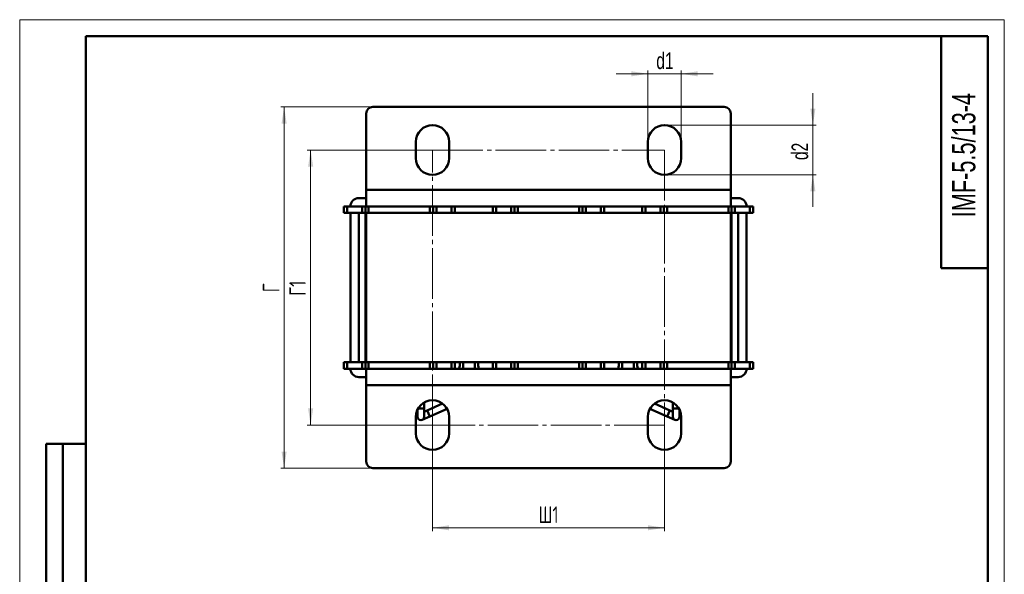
# Model space of a CAD drawing. Header units: millimetres. Extents: x 0 to 297, y 0 to 420.
# Tile 3 of 3: x 0 to 297, y 253 to 420. Entities that reach past the tile are written whole.
import ezdxf

# ---------------------------------------------------------------- set-up
doc = ezdxf.new("R2010")
doc.units = ezdxf.units.MM
doc.linetypes.add('SLD-Осевая', pattern=[19.05, 15.24, -1.27, 1.27, -1.27])
doc.linetypes.add('SLD-Сплошная', pattern=[0])
doc.styles.add('SLDTEXTSTYLE0', font='TXT', dxfattribs={"width": 0.7})
doc.styles.add('SLDTEXTSTYLE1', font='TXT', dxfattribs={"width": 0.7, "bigfont": 'bigfont'})
doc.dimstyles.new('SLDDIMSTYLE0', dxfattribs={"dimtxt": 5, "dimasz": 5, "dimexe": 0, "dimexo": 0.0625, "dimgap": 1.25, "dimtad": 2, "dimdec": 1, "dimrnd": 1e-09, "dimzin": 12, "dimdsep": 46, "dimtxsty": 'SLDTEXTSTYLE0', "dimsah": 1, "dimcen": 0.09, "dimadec": 0, "dimazin": 3, "dimtfac": 1, "dimtdec": 3, "dimtofl": 0, "dimtmove": 0, "dimatfit": 3, "dimfxl": 1, "dimfrac": 2, "dimtolj": 1, "dimtzin": 12, "dimarcsym": 0})
doc.dimstyles.new('SLDDIMSTYLE1', dxfattribs={"dimtxt": 5, "dimasz": 5, "dimexe": 0, "dimexo": 0.0625, "dimgap": 1.25, "dimtad": 2, "dimdec": 1, "dimrnd": 1e-09, "dimzin": 12, "dimdsep": 46, "dimtxsty": 'SLDTEXTSTYLE0', "dimsah": 1, "dimcen": 0.09, "dimadec": 0, "dimazin": 3, "dimtfac": 1, "dimtdec": 3, "dimtmove": 0, "dimatfit": 0, "dimfxl": 1, "dimfrac": 2, "dimtolj": 1, "dimtzin": 12, "dimarcsym": 0})

# ---------------------------------------------------------------- blocks, each defined once
blk = doc.blocks.new('_D_2')
at = {"color": 7, "linetype": 'SLD-Сплошная', "lineweight": 0}
for p, q in [((124.51, 297.66), (124.51, 265.67)), ((194.51, 297.66), (194.51, 265.67)), ((194.51, 266.67), (124.51, 266.67))]:
    blk.add_line(p, q, dxfattribs=at)
at = {"color": 7, "linetype": 'SLD-Сплошная', "lineweight": 18}
for points in [[(124.51, 266.67), (129.51, 265.9), (129.51, 267.44)], [(194.51, 266.67), (189.51, 267.44), (189.51, 265.9)]]:
    blk.add_solid(points, dxfattribs=at)
at = {"color": 7, "linetype": 'SLD-Сплошная', "lineweight": 18, "insert": (156.49, 273.11), "char_height": 5, "attachment_point": 1, "style": 'SLDTEXTSTYLE1'}
blk.add_mtext('Ш1', dxfattribs=at)
blk = doc.blocks.new('_D_3')
at = {"color": 7, "linetype": 'SLD-Сплошная', "lineweight": 0}
for p, q in [((124.5, 380.67), (86.76, 380.67)), ((87.76, 297.67), (87.76, 380.67)), ((124.5, 297.67), (86.76, 297.67))]:
    blk.add_line(p, q, dxfattribs=at)
at = {"color": 7, "linetype": 'SLD-Сплошная', "lineweight": 18}
for points in [[(87.76, 380.67), (86.99, 375.67), (88.53, 375.67)], [(87.76, 297.67), (88.53, 302.67), (86.99, 302.67)]]:
    blk.add_solid(points, dxfattribs=at)
at = {"color": 7, "linetype": 'SLD-Сплошная', "lineweight": 18, "insert": (81.32, 336.68), "char_height": 5, "attachment_point": 1, "rotation": 90, "style": 'SLDTEXTSTYLE1'}
blk.add_mtext('Г1', dxfattribs=at)
blk = doc.blocks.new('_D_4')
at = {"color": 7, "linetype": 'SLD-Сплошная', "lineweight": 0}
for p, q in [((106.5, 393.67), (78.76, 393.67)), ((79.76, 284.67), (79.76, 393.67)), ((106.5, 284.67), (78.76, 284.67))]:
    blk.add_line(p, q, dxfattribs=at)
at = {"color": 7, "linetype": 'SLD-Сплошная', "lineweight": 18}
for points in [[(79.76, 393.67), (78.99, 388.67), (80.53, 388.67)], [(79.76, 284.67), (80.53, 289.67), (78.99, 289.67)]]:
    blk.add_solid(points, dxfattribs=at)
at = {"color": 7, "linetype": 'SLD-Сплошная', "lineweight": 18, "insert": (73.32, 337.75), "char_height": 5, "attachment_point": 1, "rotation": 90, "style": 'SLDTEXTSTYLE1'}
blk.add_mtext('Г', dxfattribs=at)
blk = doc.blocks.new('_D_5')
at = {"color": 7, "linetype": 'SLD-Сплошная', "lineweight": 0}
for p, q in [((189.51, 383.18), (189.51, 404.67)), ((199.51, 383.18), (199.51, 404.67)), ((189.51, 403.67), (179.9, 403.67)), ((189.51, 403.67), (199.51, 403.67)), ((199.51, 403.67), (209.13, 403.67))]:
    blk.add_line(p, q, dxfattribs=at)
at = {"color": 7, "linetype": 'SLD-Сплошная', "lineweight": 18}
for points in [[(189.51, 403.67), (184.51, 404.44), (184.51, 402.9)], [(199.51, 403.67), (204.51, 402.9), (204.51, 404.44)]]:
    blk.add_solid(points, dxfattribs=at)
at = {"color": 7, "linetype": 'SLD-Сплошная', "lineweight": 18, "insert": (192.03, 410.11), "char_height": 5, "attachment_point": 1, "style": 'SLDTEXTSTYLE0'}
blk.add_mtext('d1', dxfattribs=at)
blk = doc.blocks.new('_D_6')
at = {"color": 7, "linetype": 'SLD-Сплошная', "lineweight": 0}
for p, q in [((239.26, 388.17), (239.26, 397.78)), ((194.52, 388.17), (240.26, 388.17)), ((239.26, 388.17), (239.26, 373.17)), ((194.52, 373.17), (240.26, 373.17)), ((239.26, 373.17), (239.26, 363.55))]:
    blk.add_line(p, q, dxfattribs=at)
at = {"color": 7, "linetype": 'SLD-Сплошная', "lineweight": 18}
for points in [[(239.26, 388.17), (240.03, 393.17), (238.49, 393.17)], [(239.26, 373.17), (238.49, 368.17), (240.03, 368.17)]]:
    blk.add_solid(points, dxfattribs=at)
at = {"color": 7, "linetype": 'SLD-Сплошная', "lineweight": 18, "insert": (232.82, 377.65), "char_height": 5, "attachment_point": 1, "rotation": 90, "style": 'SLDTEXTSTYLE0'}
blk.add_mtext('d2', dxfattribs=at)

msp = doc.modelspace()

# ---------------------------------------------------------------- linework, layer by layer
at = {"color": 7, "linetype": 'SLD-Сплошная', "lineweight": 18}
for p, q in [((0, 420), (297, 420)), ((0, 420), (0, 0)), ((297, 420), (297, 0))]:
    msp.add_line(p, q, dxfattribs=at)
at = {"color": 7, "linetype": 'SLD-Сплошная', "lineweight": 50}
for p, q in [((20, 415), (20, 5)), ((292, 415), (20, 415)), ((20, 415), (20, 5)), ((278, 415), (278, 345)), ((292, 5), (292, 415)), ((212.51, 393.67), (106.51, 393.67)), ((104.51, 391.67), (104.51, 368.67)), ((214.51, 368.67), (214.51, 391.67)), ((119.51, 383.17), (119.51, 378.17)), ((129.51, 378.17), (129.51, 383.17)), ((189.51, 383.17), (189.51, 378.17)), ((199.51, 378.17), (199.51, 383.17)), ((214.51, 368.67), (104.51, 368.67)), ((104.51, 363.67), (104.51, 368.67)), ((214.51, 368.67), (214.51, 363.67)), ((102.26, 366.17), (104.51, 366.17)), ((214.51, 366.17), (216.76, 366.17)), ((97.76, 361.67), (97.76, 363.67)), ((97.76, 363.67), (98.76, 363.67)), ((98.76, 363.67), (98.76, 361.67)), ((98.76, 363.67), (103.26, 363.67)), ((103.26, 361.67), (103.26, 363.67)), ((103.26, 363.67), (104.26, 363.67)), ((104.26, 361.67), (104.26, 363.67)), ((104.26, 363.67), (104.51, 363.67)), ((214.51, 363.67), (104.51, 363.67)), ((105.26, 363.67), (105.26, 361.67)), ((123.76, 361.67), (123.76, 363.67)), ((124.76, 363.67), (124.76, 361.67)), ((125.76, 363.67), (125.76, 361.67)), ((130.26, 361.67), (130.26, 363.67)), ((131.26, 363.67), (131.26, 361.67)), ((142.76, 361.67), (142.76, 363.67)), ((143.76, 363.67), (143.76, 361.67)), ((148.26, 361.67), (148.26, 363.67)), ((149.26, 361.67), (149.26, 363.67)), ((150.26, 363.67), (150.26, 361.67)), ((168.76, 361.67), (168.76, 363.67)), ((169.76, 363.67), (169.76, 361.67)), ((170.76, 363.67), (170.76, 361.67)), ((175.26, 361.67), (175.26, 363.67)), ((176.26, 363.67), (176.26, 361.67)), ((187.76, 361.67), (187.76, 363.67)), ((188.76, 363.67), (188.76, 361.67)), ((193.26, 361.67), (193.26, 363.67)), ((194.26, 361.67), (194.26, 363.67)), ((195.26, 363.67), (195.26, 361.67)), ((213.76, 361.67), (213.76, 363.67)), ((214.51, 363.67), (214.76, 363.67)), ((214.76, 363.67), (214.76, 361.67)), ((214.76, 363.67), (215.76, 363.67)), ((215.76, 363.67), (215.76, 361.67)), ((215.76, 363.67), (220.26, 363.67)), ((220.26, 361.67), (220.26, 363.67)), ((220.26, 363.67), (221.26, 363.67)), ((221.26, 363.67), (221.26, 361.67)), ((98.76, 361.67), (97.76, 361.67)), ((98.76, 361.67), (103.26, 361.67)), ((99.76, 316.67), (99.76, 361.67)), ((102.26, 316.67), (102.26, 361.67)), ((104.26, 361.67), (103.26, 361.67)), ((104.51, 361.67), (104.26, 361.67)), ((104.26, 316.67), (104.26, 361.67)), ((104.51, 316.67), (104.51, 361.67)), ((214.51, 361.67), (104.51, 361.67)), ((214.51, 316.67), (214.51, 361.67)), ((214.76, 361.67), (214.51, 361.67)), ((215.76, 361.67), (214.76, 361.67)), ((214.76, 361.67), (214.76, 316.67)), ((215.76, 361.67), (220.26, 361.67)), ((216.76, 361.67), (216.76, 316.67)), ((219.26, 361.67), (219.26, 316.67)), ((221.26, 361.67), (220.26, 361.67)), ((278, 345), (292, 345)), ((97.76, 314.67), (97.76, 316.67)), ((97.76, 316.67), (98.76, 316.67)), ((98.76, 316.67), (98.76, 314.67)), ((103.26, 316.67), (98.76, 316.67)), ((103.26, 314.67), (103.26, 316.67)), ((103.26, 316.67), (104.26, 316.67)), ((104.26, 314.67), (104.26, 316.67)), ((104.26, 316.67), (104.51, 316.67)), ((214.51, 316.67), (104.51, 316.67)), ((105.26, 316.67), (105.26, 314.67)), ((123.76, 314.67), (123.76, 316.67)), ((124.76, 316.67), (124.76, 314.67)), ((125.76, 316.67), (125.76, 314.67)), ((130.26, 314.67), (130.26, 316.67)), ((131.26, 316.67), (131.26, 314.67)), ((133.76, 316.67), (133.76, 314.67)), ((137.26, 314.67), (137.26, 316.67)), ((142.76, 314.67), (142.76, 316.67)), ((143.76, 316.67), (143.76, 314.67)), ((148.26, 314.67), (148.26, 316.67)), ((149.26, 314.67), (149.26, 316.67)), ((150.26, 316.67), (150.26, 314.67)), ((168.76, 314.67), (168.76, 316.67)), ((169.76, 316.67), (169.76, 314.67)), ((170.76, 316.67), (170.76, 314.67)), ((175.26, 314.67), (175.26, 316.67)), ((176.26, 316.67), (176.26, 314.67)), ((181.76, 316.67), (181.76, 314.67)), ((185.26, 314.67), (185.26, 316.67)), ((187.76, 314.67), (187.76, 316.67)), ((188.76, 316.67), (188.76, 314.67)), ((193.26, 314.67), (193.26, 316.67)), ((194.26, 314.67), (194.26, 316.67)), ((195.26, 316.67), (195.26, 314.67)), ((213.76, 314.67), (213.76, 316.67)), ((214.51, 316.67), (214.76, 316.67)), ((214.76, 316.67), (214.76, 314.67)), ((214.76, 316.67), (215.76, 316.67)), ((215.76, 316.67), (215.76, 314.67)), ((220.26, 316.67), (215.76, 316.67)), ((220.26, 314.67), (220.26, 316.67)), ((220.26, 316.67), (221.26, 316.67)), ((221.26, 316.67), (221.26, 314.67)), ((98.76, 314.67), (97.76, 314.67)), ((103.26, 314.67), (98.76, 314.67)), ((104.51, 312.17), (102.26, 312.17)), ((104.26, 314.67), (103.26, 314.67)), ((104.51, 314.67), (104.26, 314.67)), ((104.51, 314.67), (214.51, 314.67)), ((104.51, 309.67), (104.51, 314.67)), ((214.51, 314.67), (214.51, 309.67)), ((214.76, 314.67), (214.51, 314.67)), ((216.76, 312.17), (214.51, 312.17)), ((215.76, 314.67), (214.76, 314.67)), ((220.26, 314.67), (215.76, 314.67)), ((221.26, 314.67), (220.26, 314.67)), ((104.51, 309.67), (104.51, 286.67)), ((104.51, 309.67), (214.51, 309.67)), ((214.51, 286.67), (214.51, 309.67)), ((122.01, 302.67), (122.01, 304.5)), ((127.56, 304.13), (122.9, 302.09)), ((196.13, 302.09), (191.47, 304.13)), ((197.01, 304.5), (197.01, 302.67)), ((119.51, 300.17), (119.51, 295.17)), ((120.01, 302.35), (120.01, 300.17)), ((121.41, 299.25), (123.7, 300.26)), ((122.01, 300.17), (122.01, 302.67)), ((122.9, 302.09), (122.01, 301.7)), ((123.7, 300.26), (128.91, 302.54)), ((129.51, 295.17), (129.51, 300.17)), ((189.51, 300.17), (189.51, 295.17)), ((190.11, 302.54), (195.32, 300.26)), ((195.32, 300.26), (197.61, 299.25)), ((197.01, 301.7), (196.13, 302.09)), ((197.01, 302.67), (197.01, 300.17)), ((199.01, 300.17), (199.01, 302.35)), ((199.51, 295.17), (199.51, 300.17)), ((8, 172), (8, 292)), ((20, 292), (8, 292)), ((8, 172), (8, 292)), ((13, 172), (13, 292)), ((13, 172), (13, 292)), ((106.51, 284.67), (212.51, 284.67))]:
    msp.add_line(p, q, dxfattribs=at)
at = {"color": 7, "linetype": 'SLD-Осевая', "lineweight": 18}
for p, q in [((124.51, 380.67), (194.51, 380.67)), ((124.51, 297.67), (124.51, 380.67)), ((194.51, 380.67), (194.51, 297.67)), ((194.51, 297.67), (124.51, 297.67))]:
    msp.add_line(p, q, dxfattribs=at)
at = {"color": 8, "linetype": 'SLD-Сплошная', "lineweight": 50}
for p, q in [((120.18, 302.67), (122.01, 302.67)), ((123.7, 300.26), (122.9, 302.09)), ((195.72, 301.17), (195.32, 300.26)), ((196.13, 302.09), (195.72, 301.17)), ((197.01, 302.67), (198.84, 302.67))]:
    msp.add_line(p, q, dxfattribs=at)
at = {"color": 7, "linetype": 'SLD-Сплошная', "lineweight": 50}
for centre, radius, start, end in [((106.51, 391.67), 2, 90, 180), ((212.51, 391.67), 2, 0, 90), ((124.51, 383.17), 5, 0, 180), ((194.51, 383.17), 5, 0, 180), ((124.51, 378.17), 5, 180, 0), ((194.51, 378.17), 5, 180, 0), ((102.26, 363.67), 2.5, 90, 180), ((216.76, 363.67), 2.5, 360, 90), ((129.51, 315.97), 3.25, 336.4218, 12.4381), ((141.51, 315.97), 3.25, 167.5619, 203.5782), ((177.51, 315.97), 3.25, 336.4218, 12.4381), ((189.51, 315.97), 3.25, 167.5619, 203.5782), ((102.26, 314.67), 2.5, 180, 270), ((216.76, 314.67), 2.5, 270, 0), ((124.51, 300.17), 5, 0, 180), ((194.51, 300.17), 5, 0, 180), ((121.01, 300.17), 1, 180, 0), ((198.01, 300.17), 1, 180, 360), ((124.51, 295.17), 5, 180, 0), ((194.51, 295.17), 5, 180, 0), ((106.51, 286.67), 2, 180, 270), ((212.51, 286.67), 2, 270, 0)]:
    msp.add_arc(centre, radius, start, end, dxfattribs=at)

# ---------------------------------------------------------------- texts
at = {"color": 7, "linetype": 'Continuous', "lineweight": 0, "insert": (281.26, 379.13), "char_height": 7, "attachment_point": 2, "rotation": 90, "style": 'SLDTEXTSTYLE0'}
msp.add_mtext('IMF-5.5/13-4', dxfattribs=at)

# ---------------------------------------------------------------- dimensions: what is measured, and where the dimension line sits
at = {"color": 7, "linetype": 'SLD-Сплошная', "lineweight": 18}
for base, p1, p2, text, dimstyle, picture, middle in [((199.51, 403.67), (189.51, 383.17), (199.51, 383.17), 'd1', 'SLDDIMSTYLE1', '_D_5', (194.51, 403.67)), ((124.51, 266.67), (194.51, 297.67), (124.51, 297.67), 'Ш1', 'SLDDIMSTYLE0', '_D_2', (159.51, 266.67))]:
    dim = msp.add_linear_dim(base=base, p1=p1, p2=p2, text=text, dimstyle=dimstyle, dxfattribs=at)
    dim.commit()
    dim.dimension.update_dxf_attribs({"geometry": picture, "text_midpoint": middle, "dimtype": 160})
for base, p1, p2, text, dimstyle, picture, middle in [((239.26, 373.17), (194.51, 388.17), (194.51, 373.17), 'd2', 'SLDDIMSTYLE1', '_D_6', (239.26, 380.67)), ((79.76, 393.67), (106.51, 284.67), (106.51, 393.67), 'Г', 'SLDDIMSTYLE0', '_D_4', (79.76, 339.17)), ((87.76, 380.67), (124.51, 297.67), (124.51, 380.67), 'Г1', 'SLDDIMSTYLE0', '_D_3', (87.76, 339.17))]:
    dim = msp.add_linear_dim(base=base, p1=p1, p2=p2, angle=90, text=text, dimstyle=dimstyle, dxfattribs=at)
    dim.commit()
    dim.dimension.update_dxf_attribs({"geometry": picture, "text_midpoint": middle, "dimtype": 160})

doc.saveas('drawing.dxf')
